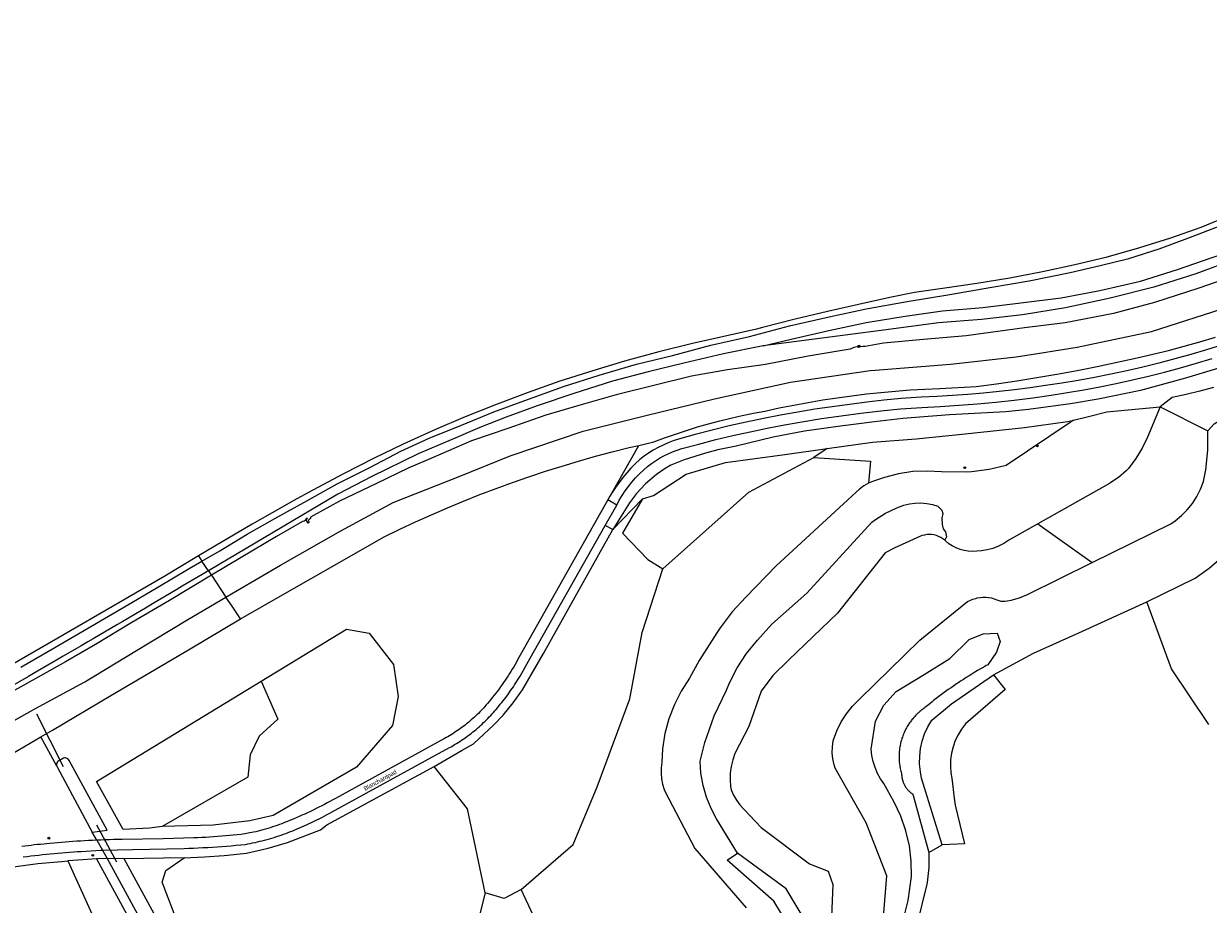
# Model space of a CAD drawing. Header units: metres. Extents: x 138165 to 154469, y 480134 to 494189.
# Tile 23 of 256: x 140157 to 140502, y 483421 to 483677. Entities that reach past the tile are written whole.
import ezdxf

# ---------------------------------------------------------------- set-up
doc = ezdxf.new("R2010")
doc.units = ezdxf.units.M
doc.header["$LTSCALE"] = 0.001
doc.header["$MEASUREMENT"] = 0
for name, color, linetype, lineweight in [('TOP-L-duiker', 7, 'Continuous', 0), ('TOP-L-topo objecten punt', 7, 'Continuous', 0), ('TOP-L-topo objecten vlak', 7, 'Continuous', 0), ('TOP-T-topo huisnummering naamgeving', 7, 'Continuous', 0)]:
    doc.layers.add(name, color=color, linetype=linetype, lineweight=lineweight)
doc.styles.add('Style-INTL_ISO', font='INTL_ISO.shx')

# ---------------------------------------------------------------- blocks, each defined once
blk = doc.blocks.new('24')
at = {"layer": 'TOP-L-topo objecten punt', "color": 7, "linetype": 'Continuous', "lineweight": 0}
for radius in [0.025, 0.0182, 0.0115, 0.005]:
    blk.add_circle((0, 0), radius, dxfattribs=at)

msp = doc.modelspace()

# ---------------------------------------------------------------- linework, layer by layer
at = {"layer": 'TOP-L-duiker', "flags": 128}
for points in [[(140160.92, 483476.46), (140168.73, 483461.13)], [(140178.39, 483444.15), (140184.28, 483433.33)]]:
    msp.add_lwpolyline(points, dxfattribs=at)
at = {"layer": 'TOP-L-topo objecten vlak', "flags": 128}
for points in [[(140372.46, 483583.48), (140380.66, 483585.48), (140391.58, 483588.01), (140402.5, 483590.33), (140413.83, 483592.18), (140424.74, 483593.67), (140436.43, 483594.69), (140447.47, 483596.04), (140459.23, 483597.47), (140470.5, 483599.61), (140482.35, 483602.32), (140493.07, 483605.75), (140503.22, 483609.23), (140513.48, 483612.73), (140524.35, 483617.22), (140533.65, 483621.54), (140543.5, 483626.46), (140554.57, 483632.57), (140564.9, 483638.21), (140573.53, 483643.64), (140582.49, 483650.45), (140614.08, 483677.26)], [(140614.08, 483677.26), (140609.05, 483669.69), (140598.73, 483660.91), (140588.24, 483652.27), (140577.54, 483644.64), (140566.75, 483636.8), (140555.63, 483630.59), (140545.92, 483624.6), (140534.86, 483619.82), (140522.63, 483614.16), (140510.01, 483608.7), (140498.45, 483604.43), (140486.27, 483600.57), (140473.5, 483597.36), (140460.48, 483594.62), (140447.95, 483592.5), (140436.1, 483591.17), (140423.55, 483590.17), (140408.32, 483588.18), (140372.46, 483583.48)], [(140508.64, 483621.52), (140499.86, 483617.99), (140491.12, 483614.89), (140482.05, 483611.99), (140472.23, 483609.23), (140462.86, 483606.96), (140453.77, 483605.01), (140444.35, 483603.24), (140434.72, 483601.7), (140425.42, 483600.32), (140416.58, 483599.06), (140409.41, 483597.54), (140400.24, 483595.59), (140391.23, 483593.53), (140381.84, 483591.26), (140372.28, 483588.84), (140370.54, 483588.36), (140361.05, 483586.27), (140351.88, 483584.17), (140342.09, 483581.79), (140332.09, 483579.03), (140322.93, 483576.27), (140313.34, 483573.19), (140304.1, 483569.97), (140295.05, 483566.55), (140285.79, 483562.84), (140277.11, 483559.17), (140267.67, 483554.9), (140259.05, 483550.72), (140250.32, 483546.31), (140241.4, 483541.54), (140235.7, 483538.37), (140232.45, 483536.57), (140223.78, 483531.59), (140212.86, 483525.18), (140208.13, 483522.37)], [(140209.13, 483520.87), (140214.31, 483523.83), (140222.25, 483528.71), (140230.36, 483533.23), (140239.62, 483538.44), (140248.48, 483543.38), (140258, 483548.16), (140267.05, 483552.86), (140275.3, 483556.62), (140284.68, 483560.41), (140294.1, 483564.31), (140303.15, 483567.63), (140314.36, 483571.67), (140324.75, 483575.03), (140335.66, 483578.15), (140346.08, 483580.75), (140357.26, 483583.72), (140368.54, 483586.26), (140380.21, 483589.35), (140391.68, 483591.93), (140402.46, 483594.3), (140414.41, 483596.38), (140426.83, 483598.49), (140438.46, 483600.45), (140449.97, 483602.44), (140461.85, 483604.89), (140470.6, 483606.92), (140478.95, 483608.95), (140487.74, 483611.72), (140496.9, 483615.1), (140505.72, 483618.57)], [(140541.96, 483617.59), (140535.89, 483615.28), (140524.07, 483610.04), (140511.1, 483604.36), (140499.29, 483600.31), (140486.46, 483596.16), (140474.45, 483592.95), (140460.37, 483590.26), (140448.54, 483588.73), (140431.57, 483586.45), (140419.2, 483585.34), (140407.49, 483584.33), (140402.2, 483583.36), (140401.58, 483583.31), (140400.7, 483583.2)], [(140216.12, 483510.43), (140219.39, 483512.37), (140232.02, 483519.74), (140249.58, 483529.69), (140264.75, 483537.89), (140283.96, 483545.54), (140298.85, 483551.47), (140320.1, 483558.67), (140338.72, 483563.39), (140358.34, 483568.13), (140380.48, 483572.96), (140403.68, 483576.36), (140405.07, 483576.47), (140427.01, 483578.22), (140446.13, 483580.28), (140452.34, 483581.26), (140463.86, 483583.09), (140485.58, 483587.72), (140508.53, 483595.07)], [(140336.29, 483554.55), (140340.66, 483555.55), (140343.81, 483556.74), (140346.98, 483557.86), (140350.17, 483558.92), (140353.38, 483559.91), (140356.61, 483560.84), (140359.86, 483561.71), (140363.13, 483562.51), (140366.41, 483563.24), (140369.7, 483563.91), (140373.01, 483564.51), (140377.19, 483565.43), (140381.39, 483566.27), (140385.6, 483567.06), (140389.82, 483567.77), (140394.05, 483568.42), (140398.29, 483569), (140402.54, 483569.52), (140406.8, 483569.97), (140411.06, 483570.35), (140415.33, 483570.67), (140419.6, 483570.91), (140423.88, 483571.09), (140434.54, 483571.68), (140440.43, 483572.49), (140446.31, 483573.37), (140452.18, 483574.31), (140458.03, 483575.32), (140463.88, 483576.39), (140469.71, 483577.53), (140475.53, 483578.74), (140481.34, 483580.02), (140485.94, 483581.07), (140490.53, 483582.21), (140495.1, 483583.42), (140499.64, 483584.7), (140504.17, 483586.06)], [(140372.46, 483583.48), (140360.96, 483581.16), (140349.45, 483578.46), (140339.04, 483575.95), (140328.6, 483573.19), (140317.41, 483569.68), (140306.71, 483566.02), (140297.66, 483562.76), (140290.05, 483559.78), (140281.72, 483556.2), (140272.11, 483552.14), (140258.6, 483545.52), (140248.65, 483540.32), (140210.99, 483518.09)], [(140400.11, 483583.14), (140399.83, 483583.2), (140398.88, 483583.07), (140397.83, 483582.56), (140396.66, 483582.34), (140385.64, 483580.55), (140373.22, 483578.1), (140362.07, 483576.54), (140351.62, 483574.68), (140341.03, 483572.09), (140329.67, 483569.24), (140318.81, 483566.13), (140309.26, 483563.32), (140298.19, 483559.45), (140287.64, 483555.85), (140276.44, 483551.05), (140269.19, 483547.94), (140259.94, 483543.43), (140249.15, 483538.29), (140240.74, 483533.71), (140240.75, 483533.27), (140240.28, 483532.84), (140240.07, 483532.51), (140240.32, 483532.08), (140240.04, 483531.93), (140239.49, 483532.88)], [(140506.19, 483583.8), (140501.6, 483582.37), (140496.99, 483581.01), (140492.36, 483579.72), (140487.71, 483578.49), (140483.05, 483577.34), (140478.36, 483576.26), (140473.66, 483575.25), (140468.95, 483574.31), (140464.22, 483573.45), (140459.48, 483572.65), (140454.73, 483571.93), (140450.22, 483571.29), (140445.71, 483570.72), (140441.19, 483570.2), (140436.66, 483569.75), (140432.12, 483569.36), (140427.58, 483569.03), (140423.04, 483568.76), (140418.49, 483568.56), (140412.7, 483568.2), (140407.66, 483567.69), (140402.63, 483567.12), (140397.6, 483566.49), (140392.59, 483565.8), (140387.58, 483565.05), (140382.58, 483564.24), (140377.57, 483563.34), (140372.57, 483562.37), (140367.59, 483561.33), (140362.62, 483560.21), (140357.67, 483559.01), (140352.75, 483557.73), (140347.84, 483556.38), (140346.31, 483555.88), (140344.82, 483555.31), (140343.35, 483554.66), (140341.91, 483553.95), (140340.52, 483553.16), (140339.16, 483552.31), (140337.84, 483551.39), (140336.58, 483550.41), (140335.26, 483549.18), (140334, 483547.91), (140332.79, 483546.58), (140331.64, 483545.2), (140330.54, 483543.78), (140329.5, 483542.32), (140328.52, 483540.82)], [(140400.7, 483583.2), (140400.73, 483583.29), (140400.68, 483583.57), (140400.35, 483583.53), (140400.06, 483583.5), (140400.07, 483583.37), (140400.08, 483583.26), (140400.11, 483583.14)], [(140400.11, 483583.14), (140400.21, 483583.14), (140400.19, 483583.41), (140400.21, 483583.41), (140400.26, 483583.16), (140400.57, 483583.21), (140400.53, 483583.43), (140400.57, 483583.43), (140400.6, 483583.21), (140400.7, 483583.2)], [(140507.35, 483577.7), (140495.49, 483574.11), (140482.39, 483570.57), (140470, 483568), (140461.96, 483566.64), (140449.78, 483565.02), (140443.17, 483564.36), (140426.77, 483563.42), (140413.18, 483562.39), (140404.87, 483561.45), (140394.99, 483560.13), (140384.57, 483558.68), (140375.39, 483556.94), (140364.66, 483554.37), (140359.3, 483553.25), (140355.76, 483552.32), (140349.47, 483550.3), (140345.59, 483548.8), (140343.97, 483547.83), (140341.41, 483546.04), (140338.27, 483543.35), (140335.64, 483540.54), (140333.59, 483537.87), (140328.69, 483530.06)], [(140329.86, 483537.19), (140330.62, 483538.6), (140331.45, 483539.98), (140332.34, 483541.32), (140333.29, 483542.62), (140334.3, 483543.88), (140335.36, 483545.09), (140336.47, 483546.25), (140337.64, 483547.36), (140338.85, 483548.42), (140339.97, 483549.28), (140341.13, 483550.09), (140342.33, 483550.84), (140343.57, 483551.52), (140344.84, 483552.14), (140346.14, 483552.7), (140347.47, 483553.19), (140348.82, 483553.61), (140353.76, 483554.95), (140358.71, 483556.22), (140363.69, 483557.42), (140368.68, 483558.54), (140373.69, 483559.58), (140378.72, 483560.55), (140383.76, 483561.43), (140389.48, 483562.34), (140395.21, 483563.16), (140400.96, 483563.91), (140406.71, 483564.58), (140412.47, 483565.18), (140418.68, 483565.6), (140424.07, 483565.87), (140429.47, 483566.22), (140434.85, 483566.65), (140440.23, 483567.16), (140445.6, 483567.74), (140450.97, 483568.41), (140456.32, 483569.15), (140461.08, 483569.91), (140465.82, 483570.73), (140470.55, 483571.63), (140475.27, 483572.59), (140479.98, 483573.63), (140484.67, 483574.73), (140489.34, 483575.9), (140493.99, 483577.13), (140498.63, 483578.43), (140503.25, 483579.8)], [(140503.59, 483571.41), (140499.61, 483570.35), (140495.61, 483569.36), (140491.6, 483568.44), (140488.08, 483565.76)], [(140488.08, 483565.76), (140484.42, 483556.96), (140482.87, 483553.74), (140481, 483550.7), (140478.82, 483547.87), (140478.21, 483547.18), (140475.91, 483545.25), (140473.43, 483543.57), (140473.28, 483543.48), (140452.46, 483531.73)], [(140462.81, 483561.91), (140467.25, 483562.93), (140472.55, 483564.36), (140488.08, 483565.76)], [(140488.08, 483565.76), (140501.97, 483558.79)], [(140501.97, 483558.79), (140503.77, 483560.8), (140506.86, 483562.77), (140511.39, 483564.75), (140511.85, 483564.89)], [(140391.15, 483553.62), (140404.31, 483555.44), (140417.07, 483556.49), (140431.26, 483557.87), (140448.53, 483559.78), (140461.11, 483561.52), (140462.81, 483561.91)], [(140462.81, 483561.91), (140462.12, 483561.37), (140461.9, 483561.2), (140443.27, 483548.72), (140438.25, 483547.53), (140433.13, 483546.87), (140431.82, 483546.79), (140424.45, 483546.84), (140420.25, 483547.09), (140416.04, 483546.91), (140411.88, 483546.28), (140407.81, 483545.23), (140406.11, 483544.65), (140404.62, 483544.17), (140403.19, 483543.54), (140403.14, 483543.51)], [(140484.14, 483508.98), (140498.23, 483515.96), (140502.31, 483518.83), (140507.14, 483522.96), (140507.99, 483523.53), (140509.88, 483525.01), (140511.61, 483526.68), (140513.15, 483528.52), (140514.49, 483530.51), (140515.61, 483532.63), (140516.51, 483534.86), (140517.17, 483537.17), (140517.58, 483539.53), (140520, 483546.53), (140523.78, 483554.81), (140524, 483555.22), (140524.61, 483556.2), (140525.32, 483557.11), (140526.12, 483557.93), (140527, 483558.67), (140527.96, 483559.31), (140528.98, 483559.85), (140530.05, 483560.28), (140531.15, 483560.6)], [(140468.28, 483520.46), (140491.15, 483531.77), (140492.42, 483532.63), (140494.27, 483534.13), (140495.95, 483535.82), (140497.44, 483537.66), (140498.73, 483539.66), (140499.81, 483541.78), (140500.66, 483544), (140501.34, 483547.48), (140501.95, 483553.12), (140501.97, 483558.79)], [(140220.38, 483504.08), (140262.2, 483527.91), (140266.75, 483530.14), (140271.34, 483532.29), (140275.96, 483534.38), (140280.61, 483536.4), (140285.29, 483538.35), (140290, 483540.22), (140294.74, 483542.03), (140299.5, 483543.77), (140304.29, 483545.43), (140309.1, 483547.03), (140313.94, 483548.55), (140318.79, 483550), (140323.67, 483551.37), (140328.57, 483552.68), (140333.49, 483553.91), (140336.29, 483554.55)], [(140328.52, 483540.82), (140336.29, 483554.55)], [(140337.41, 483538.96), (140340.6, 483539.94), (140350.07, 483546.14), (140361.51, 483549.53), (140378.82, 483551.92), (140391.15, 483553.62)], [(140391.15, 483553.62), (140387.21, 483551.02)], [(140343.28, 483518.61), (140368.28, 483540.92), (140387.21, 483551.02)], [(140387.21, 483551.02), (140403.72, 483549.91), (140403.14, 483543.51)], [(140403.14, 483543.51), (140401.84, 483542.77), (140400.57, 483541.85), (140399.54, 483540.94), (140376.26, 483519.53), (140367.44, 483510.43), (140363.45, 483506.13), (140359.94, 483501.43), (140359.01, 483500), (140353.83, 483491.99), (140351.06, 483486.79), (140348.65, 483483.06), (140346.64, 483479.11), (140345.05, 483474.96), (140343.91, 483470.67), (140343.22, 483466.28), (140343, 483462.31), (140342.8, 483460.73), (140342.77, 483459.13), (140342.91, 483457.54), (140343.21, 483455.98), (140343.67, 483454.45), (140343.94, 483453.76), (140352.56, 483437.2), (140367.58, 483420.03)], [(140328.52, 483540.82), (140327.88, 483539.77), (140327.28, 483538.71)], [(140327.28, 483538.71), (140302.13, 483494.16), (140301.77, 483493.48), (140301.41, 483492.8), (140301.03, 483492.12), (140300.65, 483491.45), (140300.27, 483490.78), (140299.88, 483490.11), (140299.48, 483489.45), (140299.08, 483488.8), (140298.66, 483488.14), (140298.25, 483487.49), (140297.82, 483486.85), (140297.39, 483486.21), (140296.95, 483485.57), (140296.51, 483484.94), (140296.06, 483484.31), (140295.61, 483483.69), (140295.15, 483483.07), (140294.68, 483482.46), (140294.2, 483481.85), (140293.73, 483481.24), (140293.24, 483480.65), (140292.75, 483480.05), (140292.25, 483479.46), (140291.89, 483479.03), (140291.52, 483478.61), (140291.14, 483478.19), (140290.76, 483477.78), (140290.38, 483477.37), (140289.99, 483476.97), (140289.59, 483476.57), (140289.19, 483476.18), (140288.78, 483475.79), (140288.37, 483475.41), (140287.95, 483475.03), (140287.53, 483474.66), (140287.11, 483474.3), (140286.68, 483473.94), (140286.24, 483473.58), (140285.8, 483473.23), (140285.36, 483472.89), (140284.91, 483472.55), (140284.46, 483472.22), (140284, 483471.9), (140283.54, 483471.58), (140283.07, 483471.27), (140282.6, 483470.96), (140282.13, 483470.66), (140281.65, 483470.36), (140281.17, 483470.07), (140280.69, 483469.79), (140280.2, 483469.52), (140279.71, 483469.24), (140247.99, 483451.83), (140247.19, 483451.39), (140246.39, 483450.95), (140245.59, 483450.52), (140244.79, 483450.09), (140243.98, 483449.67), (140243.17, 483449.26), (140242.35, 483448.85), (140241.53, 483448.45), (140240.71, 483448.05), (140239.89, 483447.67), (140239.06, 483447.28), (140238.23, 483446.91), (140237.4, 483446.54), (140236.56, 483446.18), (140235.72, 483445.82), (140234.88, 483445.47), (140234.04, 483445.13), (140233.19, 483444.79), (140232.34, 483444.46), (140231.67, 483444.22), (140230.99, 483443.98), (140230.31, 483443.75), (140229.63, 483443.53), (140228.95, 483443.31), (140228.26, 483443.1), (140227.58, 483442.89), (140226.89, 483442.7), (140226.2, 483442.5), (140225.51, 483442.32), (140224.81, 483442.13), (140224.12, 483441.96), (140220.55, 483441.33), (140219.4, 483441.21), (140218.25, 483441.09), (140217.1, 483440.99), (140215.96, 483440.89), (140214.81, 483440.8), (140213.66, 483440.71), (140212.51, 483440.63), (140211.36, 483440.56), (140210.21, 483440.49), (140209.06, 483440.43), (140207.9, 483440.38), (140206.75, 483440.34), (140197.87, 483440.07), (140185.89, 483439.87), (140184.65, 483439.85), (140183.42, 483439.82), (140182.18, 483439.78), (140180.95, 483439.74), (140179.71, 483439.7), (140178.48, 483439.65)], [(140326.52, 483531.28), (140329.86, 483537.19)], [(140329.86, 483537.19), (140327.28, 483538.71)], [(140328.69, 483530.06), (140337.41, 483538.96)], [(140337.41, 483538.96), (140331.58, 483529.02), (140338.97, 483521.37), (140343.28, 483518.61)], [(140365.02, 483435.86), (140358.93, 483445.89), (140357.34, 483448.89), (140356, 483452.19), (140355.01, 483455.62), (140354.38, 483459.13), (140354.13, 483462.68), (140355.51, 483468.07), (140358.24, 483475.86), (140361.78, 483483.32), (140362.67, 483485.42), (140364.96, 483489.84), (140367.69, 483493.99), (140370.85, 483497.84), (140375.04, 483502.48), (140385.18, 483511.56), (140404.18, 483532.25), (140405.16, 483532.95), (140408.11, 483534.78), (140411.23, 483536.28), (140411.89, 483536.57), (140413.47, 483537.13), (140415.1, 483537.53), (140416.76, 483537.75), (140418.44, 483537.8), (140420.11, 483537.67), (140421.76, 483537.36), (140423.37, 483536.89), (140424.5, 483535.69), (140424.81, 483534.76), (140424.55, 483533.37), (140424.65, 483531.52), (140424.86, 483530.28), (140425.53, 483529.35), (140425.89, 483527.91), (140425.34, 483526.93)], [(140239.37, 483532.8), (140238.85, 483532.47), (140238.36, 483532.36), (140230.85, 483528.07), (140220.58, 483521.89), (140211.89, 483516.76)], [(140239.49, 483532.88), (140239.8, 483533.17), (140239.85, 483533.23), (140239.75, 483533.35), (140239.51, 483533.18), (140239.24, 483533.02), (140239.37, 483532.8)], [(140239.37, 483532.8), (140239.49, 483532.88)], [(140180.16, 483436.75), (140188.89, 483436.94), (140203.94, 483437.26), (140205.31, 483437.31), (140206.68, 483437.36), (140208.06, 483437.43), (140209.43, 483437.5), (140210.8, 483437.58), (140212.17, 483437.66), (140213.55, 483437.75), (140214.92, 483437.85), (140216.29, 483437.96), (140217.66, 483438.07), (140219.03, 483438.19), (140220.4, 483438.32), (140221.77, 483438.45), (140222.47, 483438.58), (140223.18, 483438.72), (140223.88, 483438.86), (140224.58, 483439.01), (140225.29, 483439.17), (140225.98, 483439.34), (140226.68, 483439.51), (140227.38, 483439.69), (140228.07, 483439.88), (140228.76, 483440.07), (140229.45, 483440.27), (140230.14, 483440.48), (140230.82, 483440.7), (140231.51, 483440.92), (140232.19, 483441.16), (140232.86, 483441.39), (140233.54, 483441.64), (140234.21, 483441.89), (140234.88, 483442.15), (140235.55, 483442.42), (140236.21, 483442.69), (140236.88, 483442.97), (140237.54, 483443.26), (140238.19, 483443.55), (140238.84, 483443.85), (140239.59, 483444.18), (140240.33, 483444.52), (140241.06, 483444.86), (140241.8, 483445.21), (140242.53, 483445.56), (140243.26, 483445.92), (140243.98, 483446.29), (140244.71, 483446.66), (140245.43, 483447.03), (140246.15, 483447.41), (140246.86, 483447.8), (140281.16, 483466.59), (140281.67, 483466.88), (140282.18, 483467.17), (140282.69, 483467.47), (140283.2, 483467.78), (140283.7, 483468.09), (140284.19, 483468.41), (140284.68, 483468.73), (140285.17, 483469.06), (140285.65, 483469.4), (140286.13, 483469.74), (140286.61, 483470.09), (140287.08, 483470.44), (140287.55, 483470.8), (140288.01, 483471.16), (140288.47, 483471.53), (140288.92, 483471.91), (140289.37, 483472.29), (140289.81, 483472.68), (140290.25, 483473.08), (140290.68, 483473.47), (140291.11, 483473.88), (140291.54, 483474.29), (140291.96, 483474.7), (140292.37, 483475.12), (140292.78, 483475.54), (140293.18, 483475.97), (140293.58, 483476.41), (140293.97, 483476.85), (140294.36, 483477.29), (140294.74, 483477.74), (140295.16, 483478.22), (140295.57, 483478.71), (140295.98, 483479.2), (140296.39, 483479.7), (140296.78, 483480.2), (140297.18, 483480.7), (140297.57, 483481.21), (140297.95, 483481.72), (140298.33, 483482.23), (140298.7, 483482.75), (140299.07, 483483.28), (140299.43, 483483.8), (140299.79, 483484.33), (140300.14, 483484.87), (140301.72, 483487.39), (140304.7, 483492.61), (140326.52, 483531.28)], [(140276.71, 483461.14), (140284.92, 483465.82), (140288.13, 483467.73), (140294.06, 483473.2), (140296.8, 483476.03), (140299.69, 483479.66), (140302.42, 483483.45), (140308.51, 483493.97), (140320.14, 483514.64), (140328.69, 483530.06)], [(140328.69, 483530.06), (140326.52, 483531.28)], [(140452.46, 483531.73), (140444.01, 483526.96), (140442.56, 483526.01), (140441.02, 483525.21), (140439.4, 483524.58), (140437.72, 483524.12), (140436.01, 483523.84), (140434.67, 483523.75), (140433.44, 483523.69), (140432.21, 483523.76), (140430.99, 483523.95), (140429.8, 483524.27), (140428.64, 483524.72), (140427.55, 483525.28), (140426.51, 483525.95), (140425.56, 483526.73), (140425.34, 483526.93)], [(140452.46, 483531.73), (140468.28, 483520.46)], [(140425.34, 483526.93), (140424.79, 483527.37), (140424.2, 483527.75), (140423.57, 483528.06), (140422.91, 483528.31), (140422.23, 483528.49), (140421.53, 483528.59), (140420.83, 483528.62), (140420.13, 483528.58), (140419.43, 483528.46), (140418.75, 483528.28), (140418.26, 483528.09), (140410.78, 483524.74), (140408.02, 483523.25), (140394.14, 483505.75), (140379.93, 483492.14), (140375.35, 483487.57), (140371.88, 483482.99), (140368.32, 483472.74), (140364.28, 483464.9), (140363.63, 483463.05), (140363.17, 483461.14), (140362.92, 483459.19), (140362.87, 483457.22), (140363.03, 483455.27), (140363.18, 483454.33), (140363.88, 483452.79), (140364.73, 483451.34), (140365.73, 483449.98), (140366.86, 483448.74), (140371.93, 483443.37), (140385.94, 483432.76), (140391.38, 483430.62), (140392.74, 483426.73), (140392.15, 483412.66)], [(140208.13, 483522.37), (140198.31, 483516.53), (140183.12, 483507.7), (140169, 483499.49), (140154.07, 483490.86)], [(140156.4, 483490.01), (140166.27, 483495.77), (140176.82, 483501.86), (140187.07, 483507.84), (140196.33, 483513.33), (140205.41, 483518.74), (140209.13, 483520.87)], [(140208.13, 483522.37), (140209.13, 483520.87)], [(140210.99, 483518.09), (140209.13, 483520.87)], [(140407.32, 483414.92), (140408.47, 483429.3), (140402.46, 483444.74), (140393.42, 483460.58), (140393.12, 483461.61), (140392.78, 483463.33), (140392.62, 483465.09), (140392.64, 483466.84), (140392.85, 483468.59), (140392.93, 483468.85), (140393.94, 483471.52), (140395.22, 483474.07), (140396.76, 483476.47), (140398.54, 483478.7), (140400.55, 483480.73), (140418.1, 483497.89), (140432, 483509.09), (140432.68, 483509.45), (140433.51, 483509.78), (140434.36, 483510.02), (140434.82, 483510.16), (140435.64, 483510.33), (140436.47, 483510.42), (140437.3, 483510.42), (140438.13, 483510.33), (140438.95, 483510.16), (140439.74, 483509.9), (140440.5, 483509.56), (140441.07, 483509.38), (140441.7, 483509.25), (140442.34, 483509.19), (140442.98, 483509.19), (140444.69, 483509.52), (140447.13, 483510.21), (140449.48, 483511.16), (140468.28, 483520.46)], [(140210.99, 483518.09), (140210.39, 483517.73), (140210.34, 483517.7), (140203.38, 483513.55), (140201.8, 483512.61), (140194.74, 483508.42), (140193.2, 483507.51), (140186.1, 483503.32), (140184.58, 483502.42), (140177.44, 483498.24), (140175.95, 483497.36), (140174, 483496.22), (140168.77, 483493.17), (140167.31, 483492.32), (140160.09, 483488.13), (140158.66, 483487.3), (140151.4, 483483.11)], [(140211.89, 483516.76), (140199.67, 483509.43), (140188.68, 483503.02), (140178.12, 483496.64), (140169.45, 483491.56), (140161.45, 483487.09), (140152.26, 483481.98)], [(140210.99, 483518.09), (140211.59, 483517.21), (140211.89, 483516.76)], [(140211.89, 483516.76), (140216.12, 483510.43)], [(140302.1, 483425.28), (140317.2, 483438.42), (140324.21, 483455.19), (140333.71, 483480.8), (140337.24, 483500.09), (140343.28, 483518.61)], [(140154.49, 483474.5), (140160.5, 483477.92), (140175.07, 483485.71), (140190.04, 483494.88), (140205.01, 483503.84), (140216.12, 483510.43)], [(140220.38, 483504.08), (140218.29, 483507.18), (140217.26, 483508.73), (140216.12, 483510.43)], [(140439.53, 483487.75), (140451.23, 483494.04), (140464.36, 483500), (140484.14, 483508.98)], [(140502.19, 483473.32), (140491.32, 483489.52), (140484.14, 483508.98)], [(140162.25, 483469.74), (140165.59, 483471.73), (140182.56, 483481.79), (140205.23, 483495.06), (140220.38, 483504.08)], [(140226.34, 483485.9), (140251.25, 483501.09), (140257.77, 483499.86), (140264.93, 483490.76), (140266.2, 483481.52), (140264.56, 483473), (140254.08, 483460.93), (140229.84, 483446.81), (140223.03, 483445.28), (140212.41, 483444.01), (140197.52, 483443.61)], [(140413.1, 483415.51), (140414.72, 483422.12), (140415.68, 483429.07), (140415.6, 483433.52), (140415.05, 483437.99), (140414.03, 483442.38), (140412.57, 483446.65), (140410.66, 483450.73), (140407.64, 483456.18), (140406.7, 483457.5), (140405.8, 483459.09), (140405.06, 483460.77), (140404.5, 483462.52), (140404.13, 483464.32), (140403.95, 483466.14), (140405.16, 483474.34), (140407.61, 483478.93), (140411.18, 483482.97), (140419.4, 483487.92), (140426.81, 483492.5), (140432.42, 483498.09), (140436.56, 483499.74), (140440.64, 483499.88), (140441.51, 483497.49), (140440.45, 483494.42), (140437.87, 483490.7), (140437.45, 483490.46), (140437.02, 483490.23), (140436.18, 483489.75), (140435.76, 483489.51), (140434.92, 483489.02), (140434.09, 483488.52), (140433.26, 483488.02), (140432.43, 483487.51), (140431.61, 483486.99), (140430.8, 483486.47), (140429.98, 483485.94), (140429.18, 483485.4), (140428.77, 483485.13), (140427.97, 483484.58), (140427.18, 483484.03), (140426.38, 483483.47), (140425.99, 483483.19), (140425.2, 483482.62), (140424.42, 483482.04), (140423.65, 483481.46), (140422.88, 483480.87), (140422.11, 483480.28), (140421.73, 483479.97), (140420.97, 483479.37), (140420.6, 483479.07), (140419.85, 483478.45), (140419.59, 483478.24), (140419.28, 483478.03), (140418.98, 483477.81), (140418.84, 483477.69), (140418.54, 483477.47), (140418.4, 483477.35), (140418.11, 483477.11), (140417.97, 483476.99), (140417.7, 483476.74), (140417.56, 483476.61), (140417.42, 483476.49), (140417.16, 483476.23), (140416.89, 483475.96), (140416.64, 483475.69), (140416.52, 483475.55), (140416.27, 483475.28), (140416.03, 483474.99), (140415.91, 483474.85), (140415.68, 483474.56), (140415.57, 483474.41), (140415.35, 483474.11), (140415.24, 483473.96), (140415.13, 483473.81), (140414.92, 483473.5), (140414.82, 483473.34), (140414.62, 483473.03), (140414.43, 483472.71), (140414.24, 483472.39), (140414.07, 483472.06), (140413.98, 483471.89), (140413.81, 483471.56), (140413.73, 483471.39), (140413.58, 483471.06), (140413.43, 483470.72), (140413.29, 483470.37), (140413.22, 483470.2), (140413.15, 483470.03), (140413.03, 483469.67), (140412.91, 483469.32), (140412.85, 483469.15), (140412.74, 483468.79), (140412.69, 483468.61), (140412.6, 483468.25), (140412.51, 483467.89), (140412.47, 483467.71), (140412.39, 483467.34), (140412.35, 483467.16), (140412.29, 483466.8), (140412.23, 483466.43), (140412.18, 483466.06), (140412.14, 483465.69), (140412.12, 483465.51), (140412.1, 483465.13), (140412.07, 483464.76), (140412.07, 483464.58), (140412.06, 483464.21), (140412.06, 483463.83), (140412.06, 483463.65), (140412.07, 483463.28), (140412.09, 483462.9), (140412.1, 483462.72), (140412.13, 483462.35), (140412.17, 483461.98), (140412.19, 483461.79), (140412.24, 483461.42), (140412.3, 483461.06), (140412.37, 483460.69), (140412.4, 483460.51), (140412.48, 483460.15), (140412.57, 483459.78), (140412.66, 483459.42), (140412.76, 483459.07), (140412.79, 483458.98), (140412.8, 483458.74), (140412.82, 483458.5), (140412.83, 483458.38), (140412.86, 483458.14), (140412.89, 483457.9), (140412.94, 483457.66), (140412.99, 483457.42), (140413.05, 483457.19), (140413.12, 483456.96), (140413.16, 483456.84), (140413.24, 483456.61), (140413.28, 483456.5), (140413.37, 483456.28), (140413.42, 483456.17), (140413.47, 483456.06), (140413.52, 483455.95), (140413.63, 483455.73), (140413.74, 483455.52), (140413.81, 483455.41), (140413.93, 483455.21), (140414.07, 483455.01), (140414.14, 483454.91), (140414.28, 483454.71), (140414.43, 483454.52), (140414.51, 483454.43), (140414.58, 483454.34), (140414.74, 483454.16), (140414.91, 483453.98), (140415.09, 483453.81), (140415.17, 483453.73), (140415.36, 483453.57), (140415.45, 483453.49), (140415.64, 483453.34), (140415.83, 483453.2), (140415.93, 483453.13), (140416.08, 483453.03), (140420.71, 483436.11)], [(140197.52, 483443.61), (140193.81, 483443.15), (140186.23, 483442.74), (140178.46, 483456.71), (140226.34, 483485.9)], [(140226.34, 483485.9), (140231.21, 483474.86), (140225.83, 483469.98), (140223.13, 483464.49), (140222.52, 483457.99), (140197.52, 483443.61)], [(140424.61, 483438.29), (140418.63, 483457.74), (140418.26, 483459.6), (140418.04, 483461.84), (140418.06, 483464.09), (140418.31, 483466.32), (140418.79, 483468.51), (140419.5, 483470.65), (140420.42, 483472.69), (140421.56, 483474.63), (140427.35, 483479.34), (140439.53, 483487.75)], [(140439.53, 483487.75), (140442.99, 483483.55), (140431.39, 483473.51), (140430.22, 483471.99), (140429.22, 483470.36), (140428.4, 483468.64), (140427.76, 483466.83), (140427.31, 483464.97), (140427.06, 483463.07), (140427.01, 483461.16), (140427.16, 483459.25), (140427.43, 483457.71), (140428.06, 483451.9), (140428.42, 483449.89), (140431.12, 483438.58), (140424.61, 483438.29)], [(139943.25, 483333.55), (139944.35, 483334.21), (139951.02, 483338.19), (139966.2, 483347.27), (139985.8, 483359.89), (139986.68, 483360.42), (140006.24, 483372.36), (140019.97, 483380.6), (140035.45, 483391.61), (140044.67, 483398.32), (140065.96, 483413.3), (140089.87, 483426.79), (140112.84, 483440.95), (140138.3, 483456.55), (140154, 483464.85), (140162.25, 483469.74)], [(140166.84, 483461.18), (140162.25, 483469.74)], [(140169.87, 483463.45), (140169.62, 483463.56), (140169.35, 483463.6), (140169.07, 483463.59), (140168.8, 483463.52), (140167.21, 483462.59), (140167, 483462.36), (140166.86, 483462.09), (140166.78, 483461.79), (140166.77, 483461.48), (140166.84, 483461.18)], [(140166.84, 483461.18), (140167.04, 483460.81), (140177.13, 483441.97)], [(140169.87, 483463.45), (140170.1, 483463.3), (140170.29, 483463.1)], [(140170.29, 483463.1), (140170.1, 483463.3), (140169.87, 483463.45)], [(140177.13, 483441.97), (140181.54, 483442.55), (140170.44, 483462.86), (140170.29, 483463.1)], [(140203.94, 483434.54), (140209.85, 483434.82), (140215.62, 483435.17), (140222.05, 483435.85), (140228.37, 483437.33), (140234.07, 483439.04), (140243.63, 483442.69), (140245.47, 483444.17), (140276.71, 483461.14)], [(140291.58, 483424.37), (140286.44, 483448.78), (140276.71, 483461.14)], [(140178.48, 483439.65), (140177.31, 483439.6), (140176.14, 483439.54), (140174.98, 483439.47), (140173.82, 483439.41), (140172.7, 483439.34), (140171.58, 483439.26), (140170.46, 483439.18), (140169.34, 483439.09), (140168.23, 483439), (140167.11, 483438.9), (140165.99, 483438.8), (140164.88, 483438.69), (140163.96, 483438.62), (140163.05, 483438.54), (140162.14, 483438.46), (140161.22, 483438.37), (140160.31, 483438.27), (140159.4, 483438.16), (140158.49, 483438.05), (140157.58, 483437.93), (140156.68, 483437.8)], [(140178.48, 483439.65), (140177.13, 483441.97)], [(140178.48, 483439.65), (140180.16, 483436.75)], [(140157.13, 483434.78), (140158.25, 483434.93), (140159.36, 483435.08), (140160.48, 483435.22), (140161.6, 483435.35), (140162.72, 483435.48), (140163.84, 483435.6), (140164.96, 483435.72), (140166.08, 483435.83), (140167.2, 483435.93), (140168.32, 483436.02), (140169.44, 483436.11), (140170.57, 483436.19), (140171.69, 483436.27), (140172.81, 483436.33), (140173.93, 483436.4), (140179.7, 483436.74), (140180.16, 483436.75)], [(140180.16, 483436.75), (140181.57, 483434.31)], [(140420.71, 483436.11), (140424.61, 483438.29)], [(140153.75, 483431.75), (140154.96, 483431.97), (140161.34, 483432.86), (140168.26, 483433.5), (140170.1, 483433.64)], [(140178.45, 483434.22), (140177.06, 483434.18), (140174.42, 483433.96), (140170.1, 483433.64)], [(140170.1, 483433.64), (140185.16, 483400.45), (140182.19, 483392.66), (140175.54, 483386.09)], [(140178.45, 483434.22), (140230.02, 483339.64), (140221.96, 483330.39), (140204.19, 483362.88), (140204.03, 483363.12), (140199.51, 483369.05), (140194.4, 483374.47), (140175.54, 483386.09)], [(140181.57, 483434.31), (140178.45, 483434.22)], [(140186.53, 483434.28), (140181.57, 483434.31)], [(140181.57, 483434.31), (140248.99, 483310.66)], [(140203.94, 483434.54), (140197.97, 483434.39), (140186.53, 483434.28)], [(140251.61, 483312.1), (140252.06, 483314.08), (140186.53, 483434.28)], [(140291.58, 483424.37), (140286.34, 483403.54), (140267.87, 483377.44), (140253.34, 483360.07), (140251.46, 483357.68), (140250.3, 483354.4), (140249.33, 483348.59), (140249.53, 483343.08), (140248.97, 483340.15), (140247.06, 483338.89), (140243.36, 483339.33), (140241.08, 483341.38), (140202.34, 483415.05), (140197.52, 483427.45), (140198.63, 483430.8), (140203.94, 483434.54)], [(140385.9, 483414.36), (140377.81, 483418.22), (140375.61, 483421.96), (140362.02, 483433.84), (140365.02, 483435.86)], [(140385.9, 483414.36), (140379.16, 483425.54), (140365.02, 483435.86)], [(140420.71, 483436.11), (140420.71, 483431.74), (140420.25, 483427.4), (140420.17, 483426.91), (140417.23, 483415.02)], [(140302.1, 483425.28), (140297.12, 483422.74), (140291.58, 483424.37)], [(140306.45, 483416.04), (140302.1, 483425.28)]]:
    msp.add_lwpolyline(points, dxfattribs=at)

# ---------------------------------------------------------------- block references
at = {"layer": 'TOP-L-topo objecten punt', "xscale": 10, "yscale": 10, "zscale": 10}
for p in [(140452.32, 483554.4), (140431.19, 483548.05), (140164.58, 483440.26), (140177.35, 483435.26)]:
    msp.add_blockref('24', p, dxfattribs=at)

# ---------------------------------------------------------------- texts
at = {"layer": 'TOP-T-topo huisnummering naamgeving', "style": 'Style-INTL_ISO'}
msp.add_text('Blanchardpad', height=1.25, rotation=28.8, dxfattribs=at).set_placement((140256.63, 483454))

doc.saveas('drawing.dxf')
